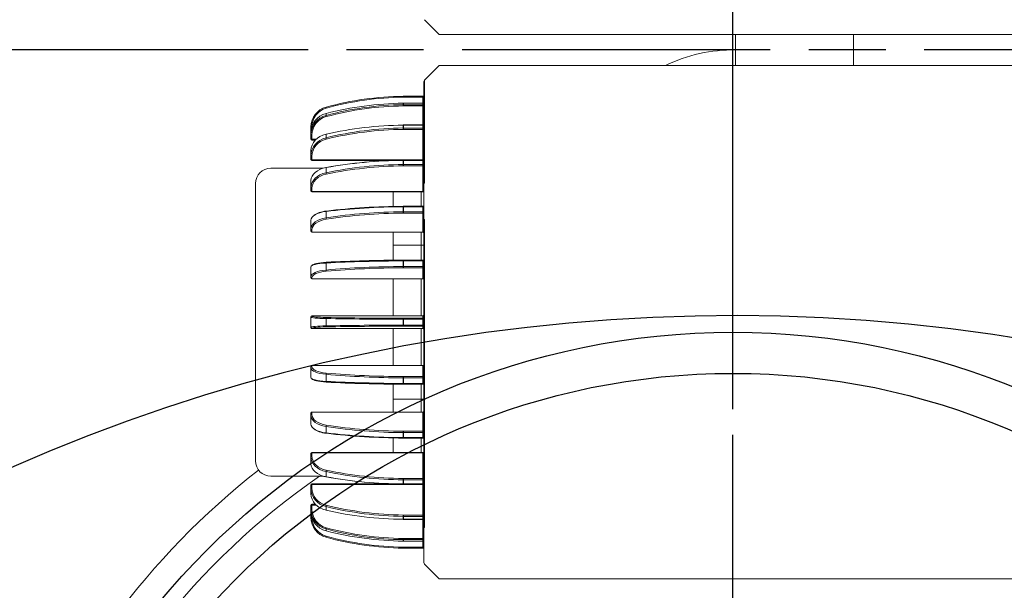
# Model space of a CAD drawing. Header units: millimetres. Extents: x 2665 to 40538, y 289 to 6965.
# Tile 22 of 68: x 5045 to 5237, y 3423 to 3534. Entities that reach past the tile are written whole.
import ezdxf

# ---------------------------------------------------------------- set-up
doc = ezdxf.new("R2010")
doc.units = ezdxf.units.MM
doc.header["$LTSCALE"] = 10
doc.linetypes.add('AM_ISO08W050x2', pattern=[9, 6, -0.75, 1.5, -0.75])
doc.linetypes.add('CENTER2', pattern=[1.125, 0.75, -0.125, 0.125, -0.125])
doc.layers.add('CEN', color=1, linetype='CENTER2', lineweight=25)
doc.layers.add('도면층1', color=1, linetype='Continuous')
doc.styles.add('HHI_Dims', font='simplex.shx', dxfattribs={"width": 0.8, "bigfont": 'whgtxt.shx'})
doc.dimstyles.new('HHI_Standard$0', dxfattribs={"dimtxt": 2.8, "dimasz": 2.5, "dimexe": 1, "dimexo": 1, "dimgap": 1.5, "dimtad": 1, "dimdsep": 46, "dimtxsty": 'HHI_Dims', "dimcen": 0, "dimclrd": 1, "dimclre": 1, "dimclrt": 1, "dimadec": 0, "dimazin": 2, "dimtp": 0.1, "dimtm": 0.1, "dimtfac": 0.65, "dimtmove": 0, "dimatfit": 3, "dimldrblk": 'OPEN30', "dimfxl": 1, "dimlwd": -1, "dimlwe": -1, "dimarcsym": 1})
doc.dimstyles.new('HHI_Standard$2', dxfattribs={"dimtxt": 3.5, "dimasz": 3.5, "dimexe": 1, "dimexo": 1, "dimgap": 1.5, "dimtad": 1, "dimdsep": 46, "dimtxsty": 'HHI_Dims', "dimcen": 0, "dimclrd": 3, "dimclre": 3, "dimclrt": 2, "dimadec": 3, "dimazin": 2, "dimtp": 0.1, "dimtm": 0.1, "dimtfac": 0.65, "dimtmove": 0, "dimatfit": 3, "dimldrblk": 'OPEN30', "dimfxl": 1, "dimlwd": -1, "dimlwe": -1, "dimarcsym": 1})

# ---------------------------------------------------------------- blocks, each defined once
blk = doc.blocks.new('upper')
for radius in [145, 137]:
    blk.add_circle((15726.76, -2569.24), radius)
at = {"layer": 'CEN', "linetype": 'AM_ISO08W050x2'}
blk.add_line((15726.76, -3789.24), (15726.76, -2374.24), dxfattribs=at)
blk = doc.blocks.new('arm')
at = {"linetype": 'Continuous', "lineweight": 15}
for p, q in [((18666.7, -2363.35), (18669.56, -2366.21)), ((18673.56, -2366.21), (18669.56, -2366.21)), ((18750.76, -2366.21), (18673.56, -2366.21)), ((18727.26, -2372.27), (18727.26, -2366.21)), ((18750.26, -2372.27), (18750.26, -2366.21)), ((18844.76, -2366.21), (18750.76, -2366.21)), ((18669.56, -2372.27), (18666.7, -2375.12)), ((18750.76, -2372.27), (18669.56, -2372.27)), ((18844.76, -2372.27), (18750.76, -2372.27)), ((18666.56, -2377.27), (18666.56, -2375.48)), ((18666.7, -2375.12), (18666.7, -2377.27)), ((18666.56, -2377.27), (18666.7, -2377.27)), ((18666.56, -2383.14), (18666.56, -2377.27)), ((18666.7, -2377.27), (18666.7, -2383.14)), ((18662.53, -2379.92), (18662.53, -2379.62)), ((18662.58, -2378.27), (18662.58, -2378.46)), ((18662.58, -2378.27), (18666.36, -2378.27)), ((18666.36, -2378.46), (18662.58, -2378.46)), ((18666.36, -2379.62), (18662.58, -2379.62)), ((18662.58, -2379.62), (18662.58, -2379.92)), ((18666.36, -2379.62), (18662.58, -2379.62)), ((18662.58, -2379.62), (18662.58, -2379.62)), ((18666.36, -2378.27), (18666.36, -2378.46)), ((18666.36, -2379.62), (18666.36, -2378.46)), ((18666.36, -2379.92), (18666.36, -2379.62)), ((18666.36, -2379.62), (18666.36, -2379.62)), ((18647.5, -2381.63), (18647.5, -2382)), ((18662.58, -2379.92), (18662.58, -2380.15)), ((18662.58, -2379.92), (18666.36, -2379.92)), ((18666.36, -2380.15), (18662.58, -2380.15)), ((18666.36, -2379.92), (18666.36, -2380.15)), ((18666.36, -2383.86), (18666.36, -2380.15)), ((18666.56, -2383.14), (18666.7, -2383.14)), ((18666.56, -2389.26), (18666.56, -2383.14)), ((18666.7, -2383.14), (18666.7, -2388.99)), ((18644.56, -2385.07), (18644.56, -2384.24)), ((18644.56, -2385.79), (18644.56, -2385.29)), ((18662.53, -2384.45), (18662.53, -2383.88)), ((18666.36, -2383.86), (18662.58, -2383.86)), ((18662.58, -2383.86), (18662.58, -2383.88)), ((18662.58, -2383.88), (18662.58, -2384.45)), ((18666.36, -2383.88), (18662.58, -2383.88)), ((18662.58, -2384.45), (18662.58, -2384.71)), ((18662.58, -2384.45), (18666.36, -2384.45)), ((18666.36, -2384.71), (18662.58, -2384.71)), ((18666.36, -2383.86), (18666.36, -2383.88)), ((18666.36, -2384.45), (18666.36, -2383.88)), ((18666.36, -2384.45), (18666.36, -2384.71)), ((18666.36, -2390.66), (18666.36, -2384.71)), ((18644.56, -2386.61), (18644.56, -2385.79)), ((18644.76, -2385.83), (18644.76, -2386.64)), ((18644.76, -2386.64), (18645.56, -2386.64)), ((18644.76, -2386.64), (18644.76, -2386.81)), ((18644.76, -2386.81), (18645.4, -2386.81)), ((18647.5, -2385.64), (18647.5, -2386.35)), ((18644.56, -2389.83), (18644.56, -2388.85)), ((18666.56, -2392.74), (18666.56, -2389.26)), ((18666.7, -2388.99), (18666.7, -2392.51)), ((18644.56, -2390.57), (18644.56, -2389.83)), ((18644.76, -2389.91), (18644.76, -2390.66)), ((18644.76, -2390.66), (18666.36, -2390.66)), ((18644.76, -2390.66), (18644.76, -2390.77)), ((18644.76, -2390.77), (18661.6, -2390.77)), ((18662.53, -2391.56), (18662.53, -2390.76)), ((18666.36, -2390.7), (18662.58, -2390.7)), ((18662.58, -2390.7), (18662.58, -2390.76)), ((18662.58, -2390.76), (18662.58, -2391.56)), ((18666.36, -2390.76), (18662.58, -2390.76)), ((18666.36, -2390.66), (18666.36, -2390.7)), ((18666.36, -2390.7), (18666.36, -2390.76)), ((18666.36, -2391.56), (18666.36, -2390.76)), ((18646.97, -2392.27), (18636.76, -2392.27)), ((18647.5, -2392.15), (18647.5, -2393.16)), ((18662.58, -2391.56), (18662.58, -2391.83)), ((18662.58, -2391.56), (18666.36, -2391.56)), ((18666.36, -2391.83), (18662.58, -2391.83)), ((18666.36, -2391.56), (18666.36, -2391.83)), ((18666.36, -2396.83), (18666.36, -2391.83)), ((18666.56, -2395.48), (18666.56, -2392.74)), ((18666.7, -2392.51), (18666.7, -2395.12)), ((18644.56, -2396.07), (18644.56, -2394.69)), ((18633.76, -2449.27), (18633.76, -2395.27)), ((18644.56, -2396.7), (18644.56, -2396.07)), ((18644.76, -2396.2), (18644.76, -2396.83)), ((18644.76, -2396.83), (18666.36, -2396.83)), ((18644.76, -2396.83), (18644.76, -2396.9)), ((18644.76, -2396.9), (18666.36, -2396.9)), ((18660.56, -2399.73), (18660.56, -2396.9)), ((18666.06, -2399.68), (18666.06, -2396.9)), ((18666.36, -2396.83), (18666.36, -2396.9)), ((18666.56, -2395.48), (18666.56, -2396.27)), ((18666.56, -2396.27), (18666.56, -2402.27)), ((18647.5, -2400.71), (18647.5, -2401.95)), ((18662.53, -2400.76), (18662.53, -2399.78)), ((18666.36, -2399.68), (18662.58, -2399.68)), ((18662.58, -2399.68), (18662.58, -2399.78)), ((18662.58, -2399.78), (18662.58, -2400.76)), ((18666.36, -2399.78), (18662.58, -2399.78)), ((18662.58, -2400.76), (18662.58, -2401.03)), ((18662.58, -2400.76), (18666.36, -2400.76)), ((18666.36, -2399.68), (18666.36, -2399.78)), ((18666.36, -2400.76), (18666.36, -2399.78)), ((18666.36, -2400.76), (18666.36, -2401.03)), ((18644.56, -2404.1), (18644.56, -2402.41)), ((18666.36, -2401.03), (18662.58, -2401.03)), ((18666.36, -2404.73), (18666.36, -2401.03)), ((18666.56, -2447.27), (18666.56, -2402.27)), ((18666.56, -2402.27), (18666.7, -2402.27)), ((18666.7, -2402.27), (18666.7, -2447.27)), ((18644.56, -2404.57), (18644.56, -2404.1)), ((18644.76, -2404.27), (18644.76, -2404.73)), ((18644.76, -2404.73), (18666.36, -2404.73)), ((18644.76, -2404.73), (18644.76, -2404.77)), ((18644.76, -2404.77), (18666.36, -2404.77)), ((18660.56, -2407.27), (18660.56, -2404.77)), ((18666.06, -2407.27), (18666.06, -2404.77)), ((18666.36, -2404.73), (18666.36, -2404.77)), ((18660.56, -2410.21), (18660.56, -2407.27)), ((18666.06, -2407.27), (18660.56, -2407.27)), ((18666.06, -2407.27), (18666.56, -2407.27)), ((18666.06, -2410.19), (18666.06, -2407.27)), ((18662.53, -2411.43), (18662.53, -2410.34)), ((18666.36, -2410.19), (18662.58, -2410.19)), ((18662.58, -2410.19), (18662.58, -2410.34)), ((18662.58, -2410.34), (18662.58, -2411.43)), ((18666.36, -2410.34), (18662.58, -2410.34)), ((18666.36, -2410.19), (18666.36, -2410.34)), ((18666.36, -2411.43), (18666.36, -2410.34)), ((18644.56, -2413.37), (18644.56, -2411.49)), ((18647.5, -2410.74), (18647.5, -2412.12)), ((18662.58, -2411.43), (18662.58, -2411.67)), ((18662.58, -2411.43), (18666.36, -2411.43)), ((18666.36, -2411.67), (18662.58, -2411.67)), ((18666.36, -2411.43), (18666.36, -2411.67)), ((18666.36, -2413.83), (18666.36, -2411.67)), ((18644.56, -2413.64), (18644.56, -2413.37)), ((18644.76, -2413.56), (18644.76, -2413.83)), ((18644.76, -2413.83), (18666.36, -2413.83)), ((18644.76, -2413.83), (18644.76, -2413.84)), ((18644.76, -2413.84), (18666.36, -2413.84)), ((18660.56, -2421.04), (18660.56, -2413.84)), ((18666.06, -2421.04), (18666.06, -2413.84)), ((18666.36, -2413.83), (18666.36, -2413.84)), ((18644.56, -2421.3), (18644.56, -2421.24)), ((18644.56, -2423.25), (18644.56, -2421.3)), ((18666.36, -2421.04), (18644.76, -2421.04)), ((18644.76, -2421.04), (18644.76, -2421.1)), ((18666.36, -2421.04), (18644.76, -2421.04)), ((18644.76, -2421.04), (18644.76, -2421.04)), ((18647.5, -2421.56), (18647.5, -2422.99)), ((18662.53, -2422.84), (18662.53, -2421.71)), ((18662.58, -2421.51), (18666.36, -2421.51)), ((18662.58, -2421.51), (18662.58, -2421.71)), ((18662.58, -2421.71), (18662.58, -2422.84)), ((18666.36, -2421.71), (18662.58, -2421.71)), ((18666.36, -2421.51), (18666.36, -2421.04)), ((18666.36, -2421.04), (18666.36, -2421.04)), ((18666.36, -2421.51), (18666.36, -2421.71)), ((18666.56, -2421.71), (18666.36, -2421.71)), ((18666.36, -2422.84), (18666.36, -2421.71)), ((18644.56, -2423.31), (18644.56, -2423.25)), ((18644.76, -2423.45), (18644.76, -2423.51)), ((18644.76, -2423.51), (18666.36, -2423.51)), ((18644.76, -2423.51), (18666.36, -2423.51)), ((18644.76, -2423.51), (18644.76, -2423.51)), ((18660.56, -2430.7), (18660.56, -2423.51)), ((18662.58, -2422.84), (18666.36, -2422.84)), ((18662.58, -2422.84), (18662.58, -2423.03)), ((18666.36, -2423.03), (18662.58, -2423.03)), ((18666.06, -2430.7), (18666.06, -2423.51)), ((18666.36, -2422.84), (18666.56, -2422.84)), ((18666.36, -2422.84), (18666.36, -2423.03)), ((18666.36, -2423.51), (18666.36, -2423.03)), ((18666.36, -2423.51), (18666.36, -2423.51)), ((18644.56, -2431.17), (18644.56, -2430.9)), ((18644.56, -2433.06), (18644.56, -2431.17)), ((18666.36, -2430.7), (18644.76, -2430.7)), ((18644.76, -2430.7), (18644.76, -2430.71)), ((18644.76, -2430.71), (18644.76, -2430.98)), ((18666.36, -2430.71), (18644.76, -2430.71)), ((18666.36, -2430.7), (18666.36, -2430.71)), ((18666.36, -2432.87), (18666.36, -2430.71)), ((18647.5, -2432.42), (18647.5, -2433.8)), ((18662.53, -2434.2), (18662.53, -2433.11)), ((18662.58, -2432.87), (18662.58, -2433.11)), ((18662.58, -2432.87), (18666.36, -2432.87)), ((18666.36, -2433.11), (18662.58, -2433.11)), ((18662.58, -2433.11), (18662.58, -2434.2)), ((18666.36, -2432.87), (18666.36, -2433.11)), ((18666.36, -2434.2), (18666.36, -2433.11)), ((18660.56, -2437.27), (18660.56, -2434.34)), ((18662.58, -2434.2), (18666.36, -2434.2)), ((18662.58, -2434.2), (18662.58, -2434.35)), ((18662.58, -2434.35), (18666.36, -2434.35)), ((18666.06, -2437.27), (18666.06, -2434.35)), ((18666.36, -2434.2), (18666.36, -2434.35)), ((18660.56, -2437.27), (18666.06, -2437.27)), ((18660.56, -2439.77), (18660.56, -2437.27)), ((18666.06, -2437.27), (18666.56, -2437.27)), ((18666.06, -2439.77), (18666.06, -2437.27)), ((18644.56, -2440.44), (18644.56, -2439.97)), ((18644.56, -2442.13), (18644.56, -2440.44)), ((18666.36, -2439.77), (18644.76, -2439.77)), ((18644.76, -2439.77), (18644.76, -2439.81)), ((18644.76, -2439.81), (18644.76, -2440.27)), ((18666.36, -2439.81), (18644.76, -2439.81)), ((18666.36, -2439.77), (18666.36, -2439.81)), ((18666.36, -2443.52), (18666.36, -2439.81)), ((18647.5, -2442.6), (18647.5, -2443.83)), ((18660.56, -2447.64), (18660.56, -2444.81)), ((18662.53, -2444.76), (18662.53, -2443.78)), ((18662.58, -2443.52), (18662.58, -2443.78)), ((18662.58, -2443.52), (18666.36, -2443.52)), ((18666.36, -2443.78), (18662.58, -2443.78)), ((18662.58, -2443.78), (18662.58, -2444.76)), ((18662.58, -2444.76), (18666.36, -2444.76)), ((18662.58, -2444.76), (18662.58, -2444.86)), ((18662.58, -2444.86), (18666.36, -2444.86)), ((18666.06, -2447.64), (18666.06, -2444.86)), ((18666.36, -2443.52), (18666.36, -2443.78)), ((18666.36, -2444.76), (18666.36, -2443.78)), ((18666.36, -2444.76), (18666.36, -2444.86)), ((18644.56, -2448.47), (18644.56, -2447.84)), ((18644.56, -2449.85), (18644.56, -2448.47)), ((18666.36, -2447.64), (18644.76, -2447.64)), ((18644.76, -2447.64), (18644.76, -2447.71)), ((18644.76, -2447.71), (18644.76, -2448.34)), ((18666.36, -2447.71), (18644.76, -2447.71)), ((18666.36, -2447.64), (18666.36, -2447.71)), ((18666.36, -2452.71), (18666.36, -2447.71)), ((18666.56, -2449.06), (18666.56, -2447.27)), ((18666.56, -2447.27), (18666.7, -2447.27)), ((18666.7, -2447.27), (18666.7, -2449.42)), ((18666.56, -2451.8), (18666.56, -2449.06)), ((18666.7, -2449.42), (18666.7, -2452.04)), ((18636.76, -2452.27), (18646.97, -2452.27)), ((18647.5, -2451.38), (18647.5, -2452.39)), ((18666.56, -2455.29), (18666.56, -2451.8)), ((18666.7, -2452.04), (18666.7, -2455.55)), ((18644.56, -2454.72), (18644.56, -2453.97)), ((18661.6, -2453.77), (18644.76, -2453.77)), ((18644.76, -2453.77), (18644.76, -2453.88)), ((18644.76, -2453.88), (18644.76, -2454.63)), ((18666.36, -2453.88), (18644.76, -2453.88)), ((18653.78, -2453.29), (18653.03, -2453.77)), ((18662.53, -2453.78), (18662.53, -2452.99)), ((18662.58, -2452.71), (18666.36, -2452.71)), ((18662.58, -2452.71), (18662.58, -2452.99)), ((18666.36, -2452.99), (18662.58, -2452.99)), ((18662.58, -2452.99), (18662.58, -2453.78)), ((18662.58, -2453.78), (18666.36, -2453.78)), ((18662.58, -2453.78), (18662.58, -2453.84)), ((18662.58, -2453.84), (18666.36, -2453.84)), ((18666.36, -2452.71), (18666.36, -2452.99)), ((18666.36, -2453.78), (18666.36, -2452.99)), ((18666.36, -2453.78), (18666.36, -2453.84)), ((18666.36, -2453.84), (18666.36, -2453.88)), ((18666.36, -2459.83), (18666.36, -2453.88)), ((18644.56, -2455.69), (18644.56, -2454.72)), ((18666.56, -2461.4), (18666.56, -2455.29)), ((18666.7, -2455.55), (18666.7, -2461.4)), ((18644.56, -2458.75), (18644.56, -2457.94)), ((18645.4, -2457.74), (18644.76, -2457.74)), ((18644.76, -2457.74), (18644.76, -2457.9)), ((18644.76, -2457.9), (18644.76, -2458.71)), ((18645.56, -2457.9), (18644.76, -2457.9)), ((18647.5, -2458.19), (18647.5, -2458.9)), ((18644.56, -2459.26), (18644.56, -2458.75)), ((18644.56, -2460.3), (18644.56, -2459.47)), ((18662.53, -2460.66), (18662.53, -2460.09)), ((18662.58, -2459.83), (18666.36, -2459.83)), ((18662.58, -2459.83), (18662.58, -2460.09)), ((18666.36, -2460.09), (18662.58, -2460.09)), ((18662.58, -2460.09), (18662.58, -2460.66)), ((18666.36, -2459.83), (18666.36, -2460.09)), ((18666.36, -2460.66), (18666.36, -2460.09)), ((18662.58, -2460.66), (18666.36, -2460.66)), ((18662.58, -2460.66), (18662.58, -2460.69)), ((18662.58, -2460.69), (18666.36, -2460.69)), ((18666.36, -2460.66), (18666.36, -2460.69)), ((18666.36, -2464.4), (18666.36, -2460.69)), ((18666.56, -2461.4), (18666.7, -2461.4)), ((18666.56, -2462.27), (18666.56, -2461.4)), ((18666.7, -2461.4), (18666.7, -2462.27)), ((18647.5, -2462.55), (18647.5, -2462.92)), ((18666.7, -2462.27), (18666.56, -2462.27)), ((18666.56, -2462.27), (18666.56, -2468.27)), ((18662.53, -2464.92), (18662.53, -2464.63)), ((18662.58, -2464.4), (18662.58, -2464.63)), ((18662.58, -2464.4), (18666.36, -2464.4)), ((18666.36, -2464.63), (18662.58, -2464.63)), ((18662.58, -2464.63), (18662.58, -2464.92)), ((18662.58, -2464.92), (18666.36, -2464.92)), ((18662.58, -2464.92), (18666.36, -2464.92)), ((18662.58, -2464.92), (18662.58, -2464.92)), ((18666.36, -2464.4), (18666.36, -2464.63)), ((18666.36, -2464.92), (18666.36, -2464.63)), ((18666.36, -2464.92), (18666.36, -2464.92)), ((18666.36, -2466.09), (18666.36, -2464.92)), ((18662.58, -2466.09), (18666.36, -2466.09)), ((18662.58, -2466.09), (18662.58, -2466.27)), ((18666.36, -2466.27), (18662.58, -2466.27)), ((18666.36, -2466.09), (18666.36, -2466.27)), ((18666.56, -2468.27), (18666.56, -2469.06)), ((18666.7, -2469.42), (18669.56, -2472.27)), ((18673.56, -2472.27), (18669.56, -2472.27)), ((18750.76, -2472.27), (18673.56, -2472.27)), ((18844.76, -2472.27), (18750.76, -2472.27))]:
    blk.add_line(p, q, dxfattribs=at)
at = {"linetype": 'Continuous', "lineweight": 15, "flags": 128}
for points in [[(18662.53, -2379.62), (18662.53, -2379.62), (18662.53, -2379.62)], [(18644.56, -2385.07), (18644.56, -2385.11), (18644.56, -2385.11)], [(18644.56, -2385.07), (18644.56, -2385.07), (18644.56, -2385.07)], [(18666.36, -2384.71), (18666.4, -2384.71), (18666.43, -2384.72), (18666.47, -2384.72), (18666.5, -2384.73), (18666.52, -2384.75), (18666.54, -2384.76), (18666.55, -2384.78), (18666.56, -2384.8)], [(18644.56, -2389.83), (18644.56, -2389.84), (18644.57, -2389.86), (18644.59, -2389.88), (18644.62, -2389.89), (18644.65, -2389.9), (18644.68, -2389.91), (18644.72, -2389.91), (18644.76, -2389.91)], [(18644.76, -2390.66), (18644.72, -2390.66), (18644.68, -2390.65), (18644.65, -2390.65), (18644.62, -2390.63), (18644.59, -2390.62), (18644.57, -2390.61), (18644.56, -2390.59), (18644.56, -2390.57)], [(18666.36, -2390.66), (18666.4, -2390.66), (18666.43, -2390.67), (18666.47, -2390.67), (18666.5, -2390.69), (18666.52, -2390.7), (18666.54, -2390.71), (18666.55, -2390.73), (18666.56, -2390.75)], [(18647.56, -2392.13), (18647.55, -2392.11), (18647.54, -2392.1), (18647.53, -2392.09), (18647.52, -2392.09), (18647.51, -2392.09), (18647.51, -2392.11), (18647.51, -2392.12), (18647.5, -2392.15)], [(18666.36, -2391.83), (18666.4, -2391.83), (18666.43, -2391.84), (18666.47, -2391.85), (18666.5, -2391.87), (18666.52, -2391.89), (18666.54, -2391.91), (18666.55, -2391.94), (18666.56, -2391.96)], [(18644.56, -2396.07), (18644.56, -2396.1), (18644.57, -2396.12), (18644.59, -2396.14), (18644.62, -2396.16), (18644.65, -2396.18), (18644.68, -2396.19), (18644.72, -2396.2), (18644.76, -2396.2)], [(18644.76, -2396.83), (18644.72, -2396.83), (18644.68, -2396.82), (18644.65, -2396.81), (18644.62, -2396.79), (18644.59, -2396.77), (18644.57, -2396.75), (18644.56, -2396.72), (18644.56, -2396.7)], [(18666.36, -2396.83), (18666.4, -2396.83), (18666.43, -2396.84), (18666.47, -2396.85), (18666.5, -2396.87), (18666.52, -2396.89), (18666.54, -2396.91), (18666.55, -2396.94), (18666.56, -2396.96)], [(18647.56, -2400.63), (18647.55, -2400.61), (18647.54, -2400.61), (18647.53, -2400.61), (18647.52, -2400.62), (18647.51, -2400.63), (18647.51, -2400.65), (18647.51, -2400.68), (18647.5, -2400.71)], [(18666.56, -2399.68), (18666.55, -2399.7), (18666.54, -2399.72), (18666.52, -2399.74), (18666.5, -2399.75), (18666.47, -2399.77), (18666.43, -2399.78), (18666.4, -2399.78), (18666.36, -2399.78)], [(18666.36, -2400.76), (18666.4, -2400.76), (18666.43, -2400.75), (18666.47, -2400.74), (18666.5, -2400.73), (18666.52, -2400.72), (18666.54, -2400.7), (18666.55, -2400.68), (18666.56, -2400.66)], [(18647.56, -2410.59), (18647.55, -2410.59), (18647.54, -2410.59), (18647.53, -2410.6), (18647.52, -2410.62), (18647.51, -2410.64), (18647.51, -2410.67), (18647.51, -2410.71), (18647.5, -2410.74)], [(18647.5, -2433.8), (18647.51, -2433.84), (18647.51, -2433.87), (18647.51, -2433.9), (18647.52, -2433.92), (18647.53, -2433.94), (18647.54, -2433.95), (18647.55, -2433.95), (18647.56, -2433.95)], [(18647.5, -2443.83), (18647.51, -2443.86), (18647.51, -2443.89), (18647.51, -2443.91), (18647.52, -2443.93), (18647.53, -2443.93), (18647.54, -2443.93), (18647.55, -2443.93), (18647.56, -2443.92)], [(18666.56, -2443.88), (18666.55, -2443.86), (18666.54, -2443.84), (18666.52, -2443.83), (18666.5, -2443.81), (18666.47, -2443.8), (18666.43, -2443.79), (18666.4, -2443.79), (18666.36, -2443.78)], [(18666.36, -2444.76), (18666.4, -2444.76), (18666.43, -2444.77), (18666.47, -2444.78), (18666.5, -2444.79), (18666.52, -2444.8), (18666.54, -2444.82), (18666.55, -2444.84), (18666.56, -2444.86)], [(18644.56, -2447.84), (18644.56, -2447.82), (18644.57, -2447.79), (18644.59, -2447.77), (18644.62, -2447.75), (18644.65, -2447.73), (18644.68, -2447.72), (18644.72, -2447.72), (18644.76, -2447.71)], [(18644.76, -2448.34), (18644.72, -2448.34), (18644.68, -2448.35), (18644.65, -2448.36), (18644.62, -2448.38), (18644.59, -2448.4), (18644.57, -2448.42), (18644.56, -2448.45), (18644.56, -2448.47)], [(18666.56, -2447.58), (18666.55, -2447.61), (18666.54, -2447.63), (18666.52, -2447.65), (18666.5, -2447.67), (18666.47, -2447.69), (18666.43, -2447.7), (18666.4, -2447.71), (18666.36, -2447.71)], [(18647.5, -2452.39), (18647.51, -2452.42), (18647.51, -2452.44), (18647.51, -2452.45), (18647.52, -2452.45), (18647.53, -2452.45), (18647.54, -2452.44), (18647.55, -2452.43), (18647.56, -2452.41)], [(18666.56, -2452.58), (18666.55, -2452.61), (18666.54, -2452.63), (18666.52, -2452.65), (18666.5, -2452.67), (18666.47, -2452.69), (18666.43, -2452.7), (18666.4, -2452.71), (18666.36, -2452.71)], [(18644.56, -2453.97), (18644.56, -2453.95), (18644.57, -2453.94), (18644.59, -2453.92), (18644.62, -2453.91), (18644.65, -2453.9), (18644.68, -2453.89), (18644.72, -2453.88), (18644.76, -2453.88)], [(18644.76, -2454.63), (18644.72, -2454.63), (18644.68, -2454.64), (18644.65, -2454.64), (18644.62, -2454.65), (18644.59, -2454.67), (18644.57, -2454.68), (18644.56, -2454.7), (18644.56, -2454.72)], [(18644.56, -2459.43), (18644.56, -2459.43), (18644.56, -2459.47)], [(18644.56, -2459.47), (18644.56, -2459.47), (18644.56, -2459.47)], [(18666.56, -2459.75), (18666.55, -2459.76), (18666.54, -2459.78), (18666.52, -2459.8), (18666.5, -2459.81), (18666.47, -2459.82), (18666.43, -2459.83), (18666.4, -2459.83), (18666.36, -2459.83)], [(18662.53, -2464.92), (18662.53, -2464.92), (18662.53, -2464.92)]]:
    blk.add_lwpolyline(points, dxfattribs=at)
at = {"linetype": 'Continuous', "lineweight": 15}
for centre, radius, start, end in [((18726.76, -2399.24), 30, 89.045, 115.9862), ((18667.06, -2375.48), 0.5, 135, 180), ((18663.31, -2438.27), 60, 90.7406, 105.2707), ((18663.31, -2438.25), 59.8, 90.7406, 105.2707), ((18617.77, -2378.99), 44.77, 0.681, 0.9187), ((18662.58, -2382.27), 4, 90, 90.7406), ((18662.58, -2382.26), 3.8, 90, 90.7406), ((18666.36, -2378.07), 0.2, 270, 0), ((18666.41, -2377.74), 0.719, 266.0392, 282.0762), ((18666.36, -2379.42), 0.2, 270, 0), ((18666.36, -2379.43), 0.197, 269.0573, 358.9801), ((18648.56, -2384.24), 4, 105.2707, 180), ((18648.56, -2384.23), 3.8, 105.2707, 180), ((18645.26, -2381.14), 2.37, 14.1739, 18.675), ((18705.31, -2379.55), 42.78, 180.4883, 180.7977), ((18666.36, -2379.72), 0.197, 269.0573, 358.9801), ((18666.41, -2380.44), 0.295, 59.1209, 99.4109), ((18649.4, -2381.67), 1.93, 189.7931, 196.6468), ((18644.69, -2384.85), 0.623, 87.7003, 102.3619), ((18662.88, -2383.88), 0.349, 176.8427, 181.2477), ((18689.11, -2384.31), 26.58, 180.2892, 180.8509), ((18666.36, -2383.66), 0.2, 270, 0), ((18666.37, -2383.7), 0.188, 266.1487, 355.6476), ((18666.37, -2384.26), 0.188, 266.2089, 355.5874), ((18644.71, -2385.54), 0.296, 239.1314, 279.4036), ((18644.71, -2386.35), 0.296, 239.1314, 279.4036), ((18644.75, -2386.6), 0.197, 181.0329, 270.9383), ((18648.75, -2386.23), 1.25, 185.7277, 197.6588), ((18666.89, -2389.27), 0.334, 124.1095, 177.7527), ((18644.75, -2390.56), 0.188, 184.4047, 273.8075), ((18663.37, -2390.74), 0.834, 177.1125, 181.1372), ((18666.36, -2390.5), 0.2, 270, 0), ((18666.38, -2390.58), 0.178, 261.9143, 348.6067), ((18636.76, -2395.27), 3, 90, 180), ((18682.88, -2391.5), 20.35, 180.1619, 180.9288), ((18666.38, -2391.38), 0.179, 261.9954, 348.5711), ((18666.85, -2392.76), 0.292, 119.8068, 176.4799), ((18648.48, -2393.11), 0.976, 183.109, 199.1707), ((18644.76, -2396.7), 0.2, 180, 270), ((18666.36, -2397.1), 0.2, 0, 90), ((18667.06, -2395.48), 0.5, 135, 180), ((18664.09, -2399.76), 1.56, 177.3271, 180.9999), ((18677.27, -2400.75), 14.74, 180.0431, 181.0755), ((18666.36, -2399.48), 0.2, 270, 0), ((18648.23, -2401.94), 0.729, 180.788, 201.9358), ((18666.37, -2401.21), 0.185, 5.8525, 94.8563), ((18644.74, -2404.08), 0.185, 185.8662, 274.8509), ((18644.74, -2404.55), 0.185, 185.8662, 274.8509), ((18666.37, -2404.92), 0.185, 5.8399, 94.9094), ((18666.36, -2404.97), 0.2, 0, 90), ((18665.57, -2410.31), 3.04, 177.783, 180.5808), ((18666.36, -2409.99), 0.2, 270, 0), ((18666.4, -2410.11), 0.237, 258.6191, 310.3917), ((18647.99, -2412.14), 0.481, 177.7097, 207.1594), ((18671.83, -2411.45), 9.3, 179.875, 181.3588), ((18666.4, -2411.2), 0.237, 258.6191, 310.3917), ((18666.36, -2411.86), 0.195, 1.6771, 91.571), ((18644.75, -2413.37), 0.195, 181.6736, 271.5469), ((18644.75, -2413.64), 0.195, 181.6543, 271.6023), ((18666.36, -2414.03), 0.195, 1.6605, 91.5515), ((18666.36, -2414.04), 0.2, 0, 90), ((18644.76, -2421.24), 0.2, 90, 180), ((18644.76, -2421.24), 0.2, 89.9635, 179.9083), ((18644.76, -2421.3), 0.2, 89.944, 179.9278), ((18647.77, -2421.52), 0.265, 142.34, 188.0697), ((18667.13, -2421.67), 4.6, 178.0128, 180.4975), ((18666.36, -2420.84), 0.2, 270, 0), ((18666.36, -2420.84), 0.2, 269.9054, 359.9407), ((18666.36, -2421.31), 0.2, 269.9054, 359.9407), ((18644.76, -2423.25), 0.2, 180.0721, 270.0903), ((18644.76, -2423.31), 0.2, 180.0721, 270.0903), ((18647.77, -2423.02), 0.266, 171.915, 217.6584), ((18667.13, -2422.88), 4.6, 179.5017, 181.9871), ((18666.36, -2423.23), 0.2, 0.0593, 90.0946), ((18666.36, -2423.71), 0.2, 0, 90), ((18666.36, -2423.71), 0.2, 0.0594, 90.0602), ((18644.76, -2430.9), 0.2, 90, 180), ((18644.75, -2430.91), 0.195, 88.4531, 178.3264), ((18644.75, -2431.18), 0.195, 88.3829, 178.3604), ((18666.36, -2430.5), 0.2, 270, 0), ((18666.36, -2430.52), 0.195, 268.3784, 358.3735), ((18647.99, -2432.4), 0.482, 152.8683, 182.2746), ((18671.83, -2433.09), 9.3, 178.6412, 180.1244), ((18666.36, -2432.68), 0.195, 268.4485, 358.3395), ((18666.4, -2433.35), 0.236, 49.5381, 101.3871), ((18664.75, -2434.25), 2.22, 178.9054, 182.7295), ((18666.4, -2434.44), 0.237, 49.6083, 101.3809), ((18666.36, -2434.55), 0.2, 0, 90), ((18644.76, -2439.97), 0.2, 90, 180), ((18644.74, -2439.99), 0.185, 85.152, 174.0903), ((18644.74, -2440.46), 0.185, 85.152, 174.0903), ((18666.36, -2439.57), 0.2, 270, 0), ((18666.37, -2439.62), 0.185, 265.1437, 354.1475), ((18648.23, -2442.61), 0.727, 158.0442, 179.222), ((18677.26, -2443.79), 14.72, 178.9239, 179.9575), ((18664.09, -2444.79), 1.56, 178.9989, 182.6761), ((18666.37, -2443.33), 0.185, 265.1466, 354.1041), ((18666.36, -2445.06), 0.2, 0, 90), ((18644.76, -2447.84), 0.2, 90, 180), ((18666.36, -2447.44), 0.2, 270, 0), ((18636.76, -2449.27), 3, 180, 270), ((18667.06, -2449.06), 0.5, 180, 225), ((18726.76, -2569.24), 150, 128.0235, 189.2818), ((18726.76, -2569.24), 142, 124.542, 262.9209), ((18648.48, -2451.44), 0.976, 160.8313, 176.8793), ((18666.85, -2451.78), 0.293, 183.5606, 240.1527), ((18644.76, -2453.97), 0.2, 90, 180), ((18682.84, -2453.04), 20.3, 179.0703, 179.839), ((18663.2, -2453.8), 0.667, 178.354, 183.3927), ((18666.38, -2453.16), 0.178, 11.3933, 98.0857), ((18666.38, -2453.96), 0.178, 11.4181, 98.0609), ((18666.36, -2454.04), 0.2, 0, 90), ((18666.89, -2455.27), 0.334, 182.2376, 235.8782), ((18644.76, -2457.94), 0.2, 90, 180), ((18644.71, -2458.19), 0.297, 80.658, 120.741), ((18648.75, -2458.31), 1.25, 162.3289, 174.2846), ((18644.71, -2459.01), 0.297, 80.658, 120.741), ((18689.17, -2460.23), 26.64, 179.1497, 179.7102), ((18666.37, -2460.28), 0.188, 4.4126, 93.7911), ((18648.56, -2460.3), 4, 180, 254.7293), ((18644.68, -2459.87), 0.446, 254.6951, 275.2427), ((18648.56, -2460.31), 3.8, 180, 254.7293), ((18662.89, -2460.67), 0.355, 178.7898, 183.1199), ((18666.37, -2460.85), 0.188, 4.4126, 93.7911), ((18666.36, -2460.89), 0.2, 0, 90), ((18649.38, -2462.87), 1.91, 163.3189, 170.2412), ((18645.23, -2463.39), 2.4, 341.3556, 345.7955), ((18663.31, -2406.29), 59.8, 254.7293, 269.2594), ((18663.31, -2406.28), 60, 254.7293, 269.2594), ((18704.99, -2464.99), 42.46, 179.2011, 179.5129), ((18666.41, -2464.1), 0.298, 260.7665, 300.7017), ((18666.36, -2464.82), 0.197, 0.9859, 91.012), ((18666.36, -2465.12), 0.2, 0, 90), ((18666.36, -2465.11), 0.197, 0.9859, 91.012), ((18662.58, -2462.29), 3.8, 269.2594, 270), ((18616.79, -2465.54), 45.75, 359.0839, 359.3165), ((18662.58, -2462.27), 4, 269.2594, 270), ((18666.41, -2466.79), 0.709, 77.7786, 94.038), ((18666.36, -2466.47), 0.2, 0, 90), ((18667.06, -2469.06), 0.5, 180, 225)]:
    blk.add_arc(centre, radius, start, end, dxfattribs=at)
for centre, major_axis, ratio, start_param, end_param in [((18663.31, -2436.47), (60, 0), 0.9475, 1.583722, 1.837319), ((18662.58, -2383.42), (4, 0), 0.948363, 1.570796, 1.583722), ((18648.56, -2385.29), (4, 0), 0.948363, 1.837319, 3.141593), ((18663.31, -2438.97), (60, 0), 0.984351, 1.583722, 1.837319), ((18663.31, -2439.01), (59.8, 0), 0.984413, 1.583722, 1.837319), ((18662.58, -2383.85), (4, 0), 0.983489, 1.570796, 1.583722), ((18662.58, -2383.89), (3.8, 0), 0.984413, 1.570796, 1.583722), ((18648.56, -2385.79), (4, 0), 0.983489, 1.837319, 3.141593), ((18648.56, -2385.83), (3.8, 0), 0.984413, 1.837319, 3.141593), ((18663.31, -2433.71), (60, 0), 0.83043, 1.583722, 1.837319), ((18663.31, -2438.54), (60, 0), 0.901621, 1.583722, 1.837319), ((18663.31, -2438.63), (59.8, 0), 0.90174, 1.583722, 1.837319), ((18662.58, -2387.21), (4, 0), 0.832097, 1.570796, 1.583722), ((18662.58, -2388.05), (4, 0), 0.899954, 1.570796, 1.583722), ((18662.58, -2388.14), (3.8, 0), 0.90174, 1.570796, 1.583722), ((18648.56, -2388.85), (4, 0), 0.832097, 1.837319, 3.141593), ((18648.56, -2389.83), (4, 0), 0.899954, 1.837319, 3.141593), ((18648.56, -2389.91), (3.8, 0), 0.90174, 1.837319, 3.141593), ((18663.31, -2430.16), (60, 0), 0.656768, 1.583722, 1.837319), ((18663.31, -2430.01), (59.8, 0), 0.656599, 1.583722, 1.837319), ((18662.58, -2393.4), (4, 0), 0.659125, 1.570796, 1.583722), ((18648.56, -2394.69), (4, 0), 0.659125, 1.837319, 3.141593), ((18648.56, -2394.54), (3.8, 0), 0.656599, 1.837319, 2.223797), ((18663.31, -2437), (60, 0), 0.757446, 1.583722, 1.837319), ((18663.31, -2437.13), (59.8, 0), 0.757614, 1.583722, 1.837319), ((18662.58, -2394.58), (4, 0), 0.755089, 1.570796, 1.583722), ((18662.58, -2394.71), (3.8, 0), 0.757614, 1.570796, 1.583722), ((18648.56, -2396.07), (4, 0), 0.755089, 1.837319, 3.141593), ((18648.56, -2396.2), (3.8, 0), 0.757614, 1.837319, 3.141593), ((18648.56, -2402.41), (4, 0), 0.441234, 1.837319, 3.141593), ((18648.56, -2402.23), (3.8, 0), 0.438141, 1.837319, 2.655347), ((18663.31, -2426.08), (60, 0), 0.438347, 1.583722, 1.837319), ((18663.31, -2434.46), (60, 0), 0.561653, 1.583722, 1.837319), ((18663.31, -2425.9), (59.8, 0), 0.438141, 1.583722, 1.837319), ((18662.58, -2401.55), (4, 0), 0.441234, 1.570796, 1.583722), ((18662.58, -2402.99), (4, 0), 0.558766, 1.570796, 1.583722), ((18648.56, -2404.1), (4, 0), 0.558766, 1.837319, 3.141593), ((18648.56, -2404.27), (3.8, 0), 0.561859, 1.837319, 3.141593), ((18663.31, -2434.62), (59.8, 0), 0.561859, 1.583722, 1.837319), ((18662.58, -2403.16), (3.8, 0), 0.561859, 1.570796, 1.583722), ((18663.31, -2421.74), (60, 0), 0.190054, 1.583722, 1.837319), ((18663.31, -2421.54), (59.8, 0), 0.189824, 1.583722, 1.837319), ((18662.58, -2411.11), (4, 0), 0.193274, 1.570796, 1.583722), ((18648.56, -2411.49), (4, 0), 0.193274, 1.837319, 3.141593), ((18648.56, -2413.37), (4, 0), 0.324364, 1.837319, 3.141593), ((18648.56, -2411.29), (3.8, 0), 0.189824, 1.837319, 3.07159), ((18663.31, -2431.08), (60, 0), 0.327584, 1.583722, 1.837319), ((18663.31, -2431.27), (59.8, 0), 0.327814, 1.583722, 1.837319), ((18662.58, -2412.73), (4, 0), 0.324364, 1.570796, 1.583722), ((18662.58, -2412.91), (3.8, 0), 0.327814, 1.570796, 1.583722), ((18648.56, -2413.56), (3.8, 0), 0.327814, 1.837319, 3.141593), ((18648.56, -2421.3), (4, 0), 0.067857, 3.141593, 4.445866), ((18648.56, -2421.1), (3.8, 0), 0.071429, 3.141593, 4.445866), ((18663.31, -2417.44), (60, 0), 0.07119, 4.445866, 4.699463), ((18663.31, -2417.24), (59.8, 0), 0.071429, 4.445866, 4.699463), ((18662.58, -2421.24), (3.8, 0), 0.071429, 4.699463, 4.712389), ((18662.58, -2421.44), (4, 0), 0.067857, 4.699463, 4.712389), ((18648.56, -2423.25), (4, 0), 0.067857, 1.837319, 3.141593), ((18648.56, -2423.45), (3.8, 0), 0.071429, 1.837319, 3.141593), ((18663.31, -2427.11), (60, 0), 0.07119, 1.583722, 1.837319), ((18663.31, -2427.31), (59.8, 0), 0.071429, 1.583722, 1.837319), ((18662.58, -2423.11), (4, 0), 0.067857, 1.570796, 1.583722), ((18662.58, -2423.31), (3.8, 0), 0.071429, 1.570796, 1.583722), ((18648.56, -2431.17), (4, 0), 0.324364, 3.141593, 4.445866), ((18648.56, -2430.98), (3.8, 0), 0.327814, 3.141593, 4.445866), ((18648.56, -2433.06), (4, 0), 0.193274, 3.141593, 4.445866), ((18648.56, -2433.25), (3.8, 0), 0.189824, 3.211446, 4.445866), ((18663.31, -2413.46), (60, 0), 0.327584, 4.445866, 4.699463), ((18663.31, -2413.27), (59.8, 0), 0.327814, 4.445866, 4.699463), ((18662.58, -2431.63), (3.8, 0), 0.327814, 4.699463, 4.712389), ((18662.58, -2431.82), (4, 0), 0.324364, 4.699463, 4.712389), ((18663.31, -2422.8), (60, 0), 0.190054, 4.445866, 4.699463), ((18663.31, -2423), (59.8, 0), 0.189824, 4.445866, 4.699463), ((18662.58, -2433.43), (4, 0), 0.193274, 4.699463, 4.712389), ((18648.56, -2440.44), (4, 0), 0.558766, 3.141593, 4.445866), ((18648.56, -2440.27), (3.8, 0), 0.561859, 3.141593, 4.445866), ((18648.56, -2442.13), (4, 0), 0.441234, 3.141593, 4.445866), ((18663.31, -2410.09), (60, 0), 0.561653, 4.445866, 4.699463), ((18663.31, -2409.92), (59.8, 0), 0.561859, 4.445866, 4.699463), ((18648.56, -2442.31), (3.8, 0), 0.438141, 3.627286, 4.445866), ((18663.31, -2418.46), (60, 0), 0.438347, 4.445866, 4.699463), ((18663.31, -2418.64), (59.8, 0), 0.438141, 4.445866, 4.699463), ((18662.58, -2441.38), (3.8, 0), 0.561859, 4.699463, 4.712389), ((18662.58, -2441.55), (4, 0), 0.558766, 4.699463, 4.712389), ((18662.58, -2442.99), (4, 0), 0.441234, 4.699463, 4.712389), ((18648.56, -2448.47), (4, 0), 0.755089, 3.141593, 4.445866), ((18648.56, -2448.34), (3.8, 0), 0.757614, 3.141593, 4.445866), ((18648.56, -2449.85), (4, 0), 0.659125, 3.141593, 4.445866), ((18648.56, -2450), (3.8, 0), 0.656599, 4.318971, 4.445866), ((18663.31, -2407.54), (60, 0), 0.757446, 4.445866, 4.699463), ((18663.31, -2414.38), (60, 0), 0.656768, 4.445866, 4.699463), ((18663.31, -2407.41), (59.8, 0), 0.757614, 4.445866, 4.699463), ((18663.31, -2414.53), (59.8, 0), 0.656599, 4.445866, 4.699463), ((18662.58, -2449.83), (3.8, 0), 0.757614, 4.699463, 4.712389), ((18662.58, -2449.96), (4, 0), 0.755089, 4.699463, 4.712389), ((18662.58, -2451.15), (4, 0), 0.659125, 4.699463, 4.712389), ((18648.56, -2454.72), (4, 0), 0.899954, 3.141593, 4.445866), ((18648.56, -2455.69), (4, 0), 0.832097, 3.141593, 4.445866), ((18648.56, -2454.63), (3.8, 0), 0.90174, 3.141593, 4.445866), ((18663.31, -2406), (60, 0), 0.901621, 4.445866, 4.699463), ((18663.31, -2405.91), (59.8, 0), 0.90174, 4.445866, 4.699463), ((18648.56, -2458.75), (4, 0), 0.983489, 3.141593, 4.445866), ((18648.56, -2459.26), (4, 0), 0.948363, 3.141593, 4.445866), ((18648.56, -2458.71), (3.8, 0), 0.984413, 3.141593, 4.445866), ((18663.31, -2410.84), (60, 0), 0.83043, 4.445866, 4.699463), ((18662.58, -2456.41), (3.8, 0), 0.90174, 4.699463, 4.712389), ((18662.58, -2456.49), (4, 0), 0.899954, 4.699463, 4.712389), ((18662.58, -2457.33), (4, 0), 0.832097, 4.699463, 4.712389), ((18663.31, -2405.57), (60, 0), 0.984351, 4.445866, 4.699463), ((18663.31, -2408.07), (60, 0), 0.9475, 4.445866, 4.699463), ((18663.31, -2405.53), (59.8, 0), 0.984413, 4.445866, 4.699463), ((18662.58, -2460.65), (3.8, 0), 0.984413, 4.699463, 4.712389), ((18662.58, -2460.69), (4, 0), 0.983489, 4.699463, 4.712389), ((18662.58, -2461.12), (4, 0), 0.948363, 4.699463, 4.712389)]:
    blk.add_ellipse(centre, major_axis=major_axis, ratio=ratio, start_param=start_param, end_param=end_param, dxfattribs=at)
for points, knots in [([(18662.58, -2379.62), (18662.58, -2379.62), (18662.56, -2379.62), (18662.54, -2379.62), (18662.53, -2379.62)], [0, 0, 0, 0, 0.249707, 1, 1, 1, 1]), ([(18662.58, -2383.86), (18662.58, -2383.86), (18662.56, -2383.86), (18662.55, -2383.86), (18662.53, -2383.86)], [0, 0, 0, 0, 0.250003, 1, 1, 1, 1]), ([(18662.58, -2390.7), (18662.58, -2390.7), (18662.56, -2390.7), (18662.55, -2390.7), (18662.53, -2390.7)], [0, 0, 0, 0, 0.249847, 1, 1, 1, 1]), ([(18662.58, -2399.68), (18662.58, -2399.68), (18662.56, -2399.68), (18662.55, -2399.68), (18662.53, -2399.68)], [0, 0, 0, 0, 0.249698, 1, 1, 1, 1]), ([(18662.58, -2410.19), (18662.58, -2410.19), (18662.56, -2410.19), (18662.55, -2410.19), (18662.53, -2410.19)], [0, 0, 0, 0, 0.249994, 1, 1, 1, 1]), ([(18662.53, -2434.35), (18662.54, -2434.35), (18662.55, -2434.35), (18662.57, -2434.35), (18662.58, -2434.35)], [0, 0, 0, 0, 0.250009, 1, 1, 1, 1]), ([(18662.53, -2444.86), (18662.54, -2444.86), (18662.55, -2444.86), (18662.57, -2444.86), (18662.58, -2444.86)], [0, 0, 0, 0, 0.250312, 1, 1, 1, 1]), ([(18662.53, -2453.84), (18662.54, -2453.84), (18662.55, -2453.84), (18662.57, -2453.84), (18662.58, -2453.84)], [0, 0, 0, 0, 0.249855, 1, 1, 1, 1]), ([(18662.53, -2460.68), (18662.54, -2460.68), (18662.55, -2460.69), (18662.57, -2460.69), (18662.58, -2460.69)], [0, 0, 0, 0, 0.25001, 1, 1, 1, 1]), ([(18662.53, -2464.92), (18662.54, -2464.92), (18662.55, -2464.92), (18662.57, -2464.92), (18662.58, -2464.92)], [0, 0, 0, 0, 0.249716, 1, 1, 1, 1])]:
    blk.add_open_spline(points, degree=3, knots=knots, dxfattribs=at)
at = {"layer": 'CEN', "linetype": 'AM_ISO08W050x2'}
for p, q in [((18726.76, -2774.24), (18726.76, -2273.93)), ((19904.01, -2369.24), (18576.71, -2369.24))]:
    blk.add_line(p, q, dxfattribs=at)
blk = doc.blocks.new('*D18')
at = {"layer": 'Defpoints', "color": 0, "transparency": 16777216}
for p in [(4863.71, 3789.55), (5183.71, 3623.9), (4863.71, 2551.09)]:
    blk.add_point(p, dxfattribs=at)
at = {"layer": '도면층1', "color": 1, "transparency": 16777216}
for p, q in [((4863.71, 3605.34), (4863.71, 3804.55)), ((5183.71, 3638.9), (5183.71, 3804.55)), ((5146.21, 3789.55), (4901.21, 3789.55)), ((4863.71, 2566.09), (4863.71, 3096.63))]:
    blk.add_line(p, q, dxfattribs=at)
for points in [[(4901.21, 3795.8), (4901.21, 3783.3), (4863.71, 3789.55)], [(5146.21, 3795.8), (5146.21, 3783.3), (5183.71, 3789.55)]]:
    blk.add_solid(points, dxfattribs=at)
at = {"layer": '도면층1', "color": 1, "transparency": 16777216, "insert": (5023.71, 3833.05), "char_height": 42, "attachment_point": 5, "style": 'HHI_Dims'}
blk.add_mtext('320', dxfattribs=at)
blk = doc.blocks.new('_Open30')
at = {"color": 0, "linetype": 'ByBlock', "lineweight": -2}
for p, q in [((-1, 0.2679), (0, 0)), ((0, 0), (-1, -0.2679)), ((0, 0), (-1, 0))]:
    blk.add_line(p, q, dxfattribs=at)
blk = doc.blocks.new('*D26')
at = {"layer": 'Defpoints', "color": 0, "transparency": 16777216}
for p in [(4947.99, 3128.59), (5183.76, 3128.59), (5532, 3128.55), (5183.71, 2860.55)]:
    blk.add_point(p, dxfattribs=at)
at = {"layer": '도면층1', "transparency": 16777216}
for p, q in [((4904.97, 3643.24), (4599.09, 3101.22)), ((5013.83, 3581.81), (4904.97, 3643.24)), ((4707.95, 3039.79), (5013.83, 3581.81)), ((4932.99, 3128.59), (4820.52, 3128.59)), ((4599.09, 3101.22), (4707.95, 3039.79)), ((5183.71, 2845.55), (5183.69, 2765.35))]:
    blk.add_line(p, q, dxfattribs=at)
blk.add_arc((5183.76, 3128.59), 348.24, 278.6352, 171.354, dxfattribs=at)
for points in [[(4848.2, 3180.28), (4830.75, 3181.6), (4835.52, 3128.59)], [(5236.7, 2775.57), (5235.39, 2793.02), (5183.7, 2780.35)]]:
    blk.add_solid(points, dxfattribs=at)
at = {"layer": '도면층1', "color": 2, "transparency": 16777216, "insert": (4806.46, 3341.52), "char_height": 52.5, "attachment_point": 5, "rotation": 60.5625, "style": 'HHI_Dims'}
blk.add_mtext('H/V I. MAX. +270°', dxfattribs=at)
blk = doc.blocks.new('*D30')
at = {"layer": 'Defpoints', "color": 0, "transparency": 16777216}
for p in [(5183.71, 4377.83), (7479.54, 4377.83), (5093.71, 1858.59)]:
    blk.add_point(p, dxfattribs=at)
at = {"layer": '도면층1', "color": 1, "transparency": 16777216}
for p, q in [((5198.71, 4377.83), (7494.54, 4377.83)), ((7479.54, 1896.09), (7479.54, 4340.33)), ((5108.71, 1858.59), (7494.54, 1858.59))]:
    blk.add_line(p, q, dxfattribs=at)
for points in [[(7473.29, 4340.33), (7485.79, 4340.33), (7479.54, 4377.83)], [(7473.29, 1896.09), (7485.79, 1896.09), (7479.54, 1858.59)]]:
    blk.add_solid(points, dxfattribs=at)
at = {"layer": '도면층1', "color": 1, "transparency": 16777216, "insert": (7436.04, 3118.21), "char_height": 42, "attachment_point": 5, "rotation": 90, "style": 'HHI_Dims'}
blk.add_mtext('2519', dxfattribs=at)

msp = doc.modelspace()

# ---------------------------------------------------------------- linework, layer by layer
at = {"const_width": 10}
msp.add_lwpolyline([(4876.704, 830.341, 0.3591765), (6193.6, 610.035, 1.7318962), (3164.473, 2358.59, 0.2725781), (3704.848, 1441.007, -0.176327), (3931.785, 2064.511, -0.2982955), (4413.711, 3388.59, -0.2587232), (5193.333, 2734.409, -0.8391345), (5303.177, 2002.135, -0.3638647), (4876.705, 830.341)], format="xyb", dxfattribs=at)

# ---------------------------------------------------------------- block references
for name, p in [('arm', (-13543.047, 5897.829)), ('upper', (-10543.047, 5897.829))]:
    msp.add_blockref(name, p)

# ---------------------------------------------------------------- dimensions: what is measured, and where the dimension line sits
at = {"layer": '도면층1'}
dim = msp.add_linear_dim(base=(7479.536, 4377.828), p1=(5093.711, 1858.59), p2=(5183.711, 4377.828), angle=90, dimstyle='HHI_Standard$0', override={"dimscale": 15, "dimdec": 0}, dxfattribs=at)
dim.commit()
dim.dimension.update_dxf_attribs({"geometry": '*D30', "text_midpoint": (7436.036, 3118.209)})
dim = msp.add_linear_dim(base=(4863.711, 3789.553), p1=(5183.711, 3623.895), p2=(4863.711, 2551.09), dimstyle='HHI_Standard$0', override={"dimscale": 15, "dimdec": 0}, dxfattribs=at)
dim.commit()
dim.dimension.update_dxf_attribs({"geometry": '*D18', "text_midpoint": (5023.711, 3833.053)})
dim = msp.add_angular_dim_3p(base=(5532, 3128.546), center=(5183.761, 3128.59), p1=(5183.711, 2860.546), p2=(4947.989, 3128.59), text='H/V I. MAX. +<>', dimstyle='HHI_Standard$2', override={"dimscale": 15, "dimgap": -1.5, "dimclrd": 256, "dimclre": 256, "dimclrt": 2, "dimadec": 1}, dxfattribs=at)
dim.commit()
dim.dimension.update_dxf_attribs({"geometry": '*D26', "text_midpoint": (4880.483, 3299.741), "dimtype": 165})

doc.saveas('drawing.dxf')
